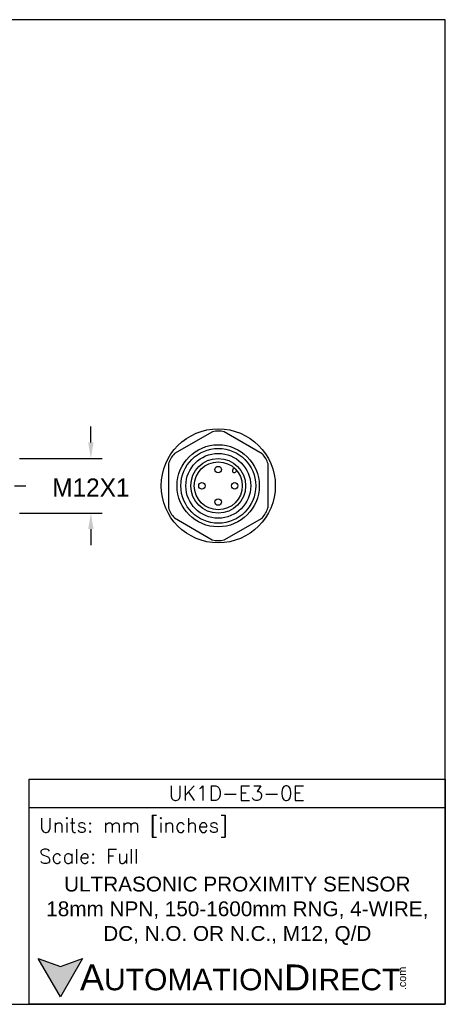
# Model space of a CAD drawing. Header units: inches. Extents: x 0 to 279, y 0 to 216.
# Tile 4 of 4: x 186 to 279, y 0 to 216. Entities that reach past the tile are written whole.
import ezdxf

# ---------------------------------------------------------------- set-up
doc = ezdxf.new("R2010")
doc.units = ezdxf.units.IN
doc.header["$LTSCALE"] = 10
doc.header["$MEASUREMENT"] = 0
doc.linetypes.add('CENTER', pattern=[2, 1.25, -0.25, 0.25, -0.25])
for name, color, linetype in [('center', 40, 'CENTER'), ('DIM', 140, 'Continuous'), ('Text', 140, 'Continuous')]:
    doc.layers.add(name, color=color, linetype=linetype)
doc.styles.add('\\M+2ABAC\\M+2A6A11', font='txt')
doc.styles.add('ROMANS', font='romans.shx')
doc.dimstyles.get("Standard").update_dxf_attribs({"dimtxt": 4, "dimasz": 3.5, "dimexe": 2.5, "dimexo": 1.5, "dimgap": 1, "dimtad": 0, "dimtih": 1, "dimtoh": 1, "dimdec": 1, "dimzin": 0, "dimdsep": 46, "dimtxsty": 'Standard', "dimcen": 0, "dimadec": 0, "dimazin": 0, "dimtfac": 1, "dimtdec": 1, "dimtofl": 0, "dimtmove": 0, "dimatfit": 3, "dimfxl": 0, "dimtolj": 1, "dimtzin": 0, "dimarcsym": 0})

# ---------------------------------------------------------------- blocks, each defined once
blk = doc.blocks.new('*D2')
at = {"layer": 'Defpoints', "color": 0}
for p in [(184.65, 119.69), (184.65, 107.69), (201.76, 107.69)]:
    blk.add_point(p, dxfattribs=at)
at = {"layer": 'DIM', "color": 0, "lineweight": -2}
for p, q in [((201.76, 123.19), (201.76, 126.69)), ((186.15, 119.69), (204.26, 119.69)), ((186.15, 107.69), (204.26, 107.69)), ((201.76, 104.19), (201.76, 100.69))]:
    blk.add_line(p, q, dxfattribs=at)
at = {"layer": 'DIM', "color": 0}
for points in [[(201.18, 123.19), (202.34, 123.19), (201.76, 119.69)], [(201.18, 104.19), (202.34, 104.19), (201.76, 107.69)]]:
    blk.add_solid(points, dxfattribs=at)
at = {"layer": 'DIM', "color": 0, "insert": (201.76, 113.3), "char_height": 4, "attachment_point": 5}
blk.add_mtext('\\A1;M12X1', dxfattribs=at)

msp = doc.modelspace()

# ---------------------------------------------------------------- hatches: boundary and pattern name
at = {"layer": 'Text'}
msp.add_hatch(color=256, dxfattribs=at).paths.add_polyline_path([(199.93, 10.07), (195.08, 8.31), (190.23, 10.07), (195.08, 1.67)])

# ---------------------------------------------------------------- linework, layer by layer
for p, q in [((228.38, 125.54), (220.06, 120.75)), ((239.28, 120.72), (230.98, 125.54)), ((218.77, 118.5), (218.75, 108.9)), ((233.2, 117.58), (232.88, 117.27)), ((233.75, 116.99), (233.44, 116.68)), ((240.57, 108.88), (240.58, 118.48)), ((220.05, 106.66), (228.35, 101.84)), ((230.95, 101.84), (239.27, 106.63))]:
    msp.add_line(p, q)
for centre, radius in [((229.67, 113.69), 12.5), ((229.65, 113.69), 9), ((229.67, 113.69), 8.2), ((229.67, 113.69), 7.1), ((229.65, 113.69), 6), ((229.67, 113.69), 5.25), ((229.65, 117.25), 0.704), ((226.09, 113.69), 0.704), ((233.27, 113.69), 0.704), ((229.65, 110.13), 0.704)]:
    msp.add_circle(centre, radius)
for centre, radius, start, end in [((229.69, 120.03), 5.66, 76.7986, 103.2975), ((224.19, 116.88), 5.66, 136.7986, 163.2975), ((235.16, 116.84), 5.66, 16.7986, 43.2975), ((233.17, 116.99), 0.402, 135.7597, 311.9211), ((224.17, 110.54), 5.66, 196.7986, 223.2975), ((235.14, 110.5), 5.66, 316.7986, 343.2975), ((229.65, 107.35), 5.66, 256.7986, 283.2975)]:
    msp.add_arc(centre, radius, start, end)
at = {"layer": 'center'}
msp.add_line((90.05, 113.69), (187.65, 113.69), dxfattribs=at)
at = {"layer": 'Defpoints'}
msp.add_lwpolyline([(279.4, 215.9), (0, 215.9), (0, 0), (279.4, 0)], close=True, dxfattribs=at)
at = {"layer": 'Text'}
msp.add_line((188.28, 43.12), (279.4, 43.12), dxfattribs=at)
for points in [[(188.28, 0), (188.28, 49.4), (279.4, 49.4), (279.4, 0)], [(199.93, 10.07), (195.08, 1.67), (190.23, 10.07), (195.08, 8.31)]]:
    msp.add_lwpolyline(points, close=True, dxfattribs=at)

# ---------------------------------------------------------------- texts
at = {"layer": 'Text', "linetype": 'Continuous', "insert": (233.7, 46.3), "char_height": 3.248, "width": 61.1425, "attachment_point": 5, "style": 'ROMANS'}
msp.add_mtext('UK1D-E3-0E', dxfattribs=at)
at = {"layer": 'Text', "attachment_point": 4}
for s, insert, char_height, width, style in [(' Units: mm [inches]', (188.28, 38.75), 3.1404, 91.118, 'ROMANS'), (' Scale: Full', (188.28, 32.47), 3.1404, 91.118, 'ROMANS'), ('{\\fArial|b0|i0|c0|p34;     \\H1.2x;A\\H0.8333x;UTOMATION\\H1.2x;D\\H0.8333x;IRECT}', (190.23, 5.87), 4.7106, 79.7962, '\\M+2ABAC\\M+2A6A11')]:
    msp.add_mtext(s, dxfattribs=dict(at, insert=insert, char_height=char_height, width=width, style=style))
at = {"layer": 'Text', "linetype": 'Continuous', "insert": (233.84, 20.5), "char_height": 3.2482, "width": 90.3508, "attachment_point": 5}
msp.add_mtext('{\\fArial|b0|i0|c0|p34;ULTRASONIC PROXIMITY SENSOR\\P18mm NPN, 150-1600mm RNG, 4-WIRE, \\PDC, N.O. OR N.C., M12, Q/D}', dxfattribs=at)
at = {"layer": 'Text', "insert": (269.12, 3.11), "char_height": 1.6958, "width": 5.0253, "attachment_point": 1, "rotation": 90, "style": '\\M+2ABAC\\M+2A6A11'}
msp.add_mtext('{\\fArial|b0|i0|c0|p34;.com}', dxfattribs=at)

# ---------------------------------------------------------------- dimensions: what is measured, and where the dimension line sits
at = {"layer": 'DIM'}
dim = msp.add_linear_dim(base=(201.76, 107.69), p1=(184.65, 119.69), p2=(184.65, 107.69), angle=90, text='M12X1', dimstyle='Standard', override={"dimpost": '\\X'}, dxfattribs=at)
dim.commit()
dim.dimension.update_dxf_attribs({"geometry": '*D2', "text_midpoint": (201.76, 113.3), "dimtype": 160})

doc.saveas('drawing.dxf')
